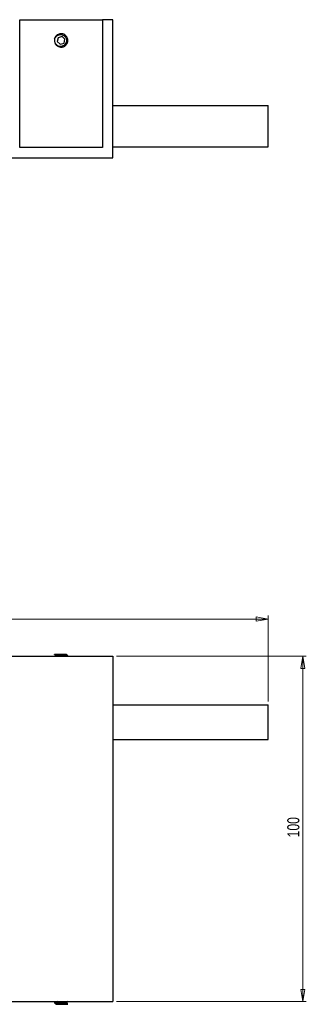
# Model space of a CAD drawing. Header units: millimetres. Extents: x 327 to 983, y 352 to 642.
# Tile 7 of 8: x 694 to 777, y 352 to 637. Entities that reach past the tile are written whole.
import ezdxf

# ---------------------------------------------------------------- set-up
doc = ezdxf.new("R2010")
doc.units = ezdxf.units.MM
doc.styles.add('SLDTEXTSTYLE0', font='TXT', dxfattribs={"width": 0.75})
doc.dimstyles.new('SLDDIMSTYLE0', dxfattribs={"dimtxt": 3.5, "dimasz": 3.556, "dimexe": 0, "dimexo": 0.0625, "dimgap": 0.875, "dimtad": 1, "dimdec": 0, "dimrnd": 1e-09, "dimzin": 12, "dimdsep": 46, "dimtxsty": 'SLDTEXTSTYLE0', "dimblk1": 'CLOSED', "dimblk2": 'CLOSED', "dimsah": 1, "dimcen": 0.09, "dimadec": 0, "dimazin": 3, "dimtfac": 1, "dimtdec": 0, "dimtofl": 0, "dimtmove": 0, "dimatfit": 3, "dimldrblk": 'CLOSED', "dimfxl": 0, "dimfrac": 2, "dimtolj": 1, "dimtzin": 12, "dimarcsym": 0})

# ---------------------------------------------------------------- blocks, each defined once
blk = doc.blocks.new('_Closed')
at = {"color": 0, "linetype": 'ByBlock', "lineweight": -2}
for p, q in [((-1, 0.166667), (0, 0)), ((-1, 0.166667), (-1, -0.166667)), ((0, 0), (-1, -0.166667)), ((0, 0), (-1, 0))]:
    blk.add_line(p, q, dxfattribs=at)
blk = doc.blocks.new('_D')
at = {"color": 7, "linetype": 'Continuous', "lineweight": 0}
for p, q in [((536.4, 439.67), (536.4, 464.52)), ((536.4, 463.52), (766.4, 463.52)), ((766.4, 439.67), (766.4, 464.52))]:
    blk.add_line(p, q, dxfattribs=at)
at = {"color": 7, "linetype": 'Continuous', "lineweight": 18, "xscale": 3.556, "yscale": 3.556}
for p, rotation in [((536.4, 463.52, -22.4), 179.9999999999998), ((766.4, 463.52, -22.4), 359.9999999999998)]:
    blk.add_blockref('_Closed', p, dxfattribs=dict(at, rotation=rotation))
at = {"color": 7, "linetype": 'Continuous', "lineweight": 18, "insert": (647.7, 468.03), "char_height": 3.5, "attachment_point": 1, "style": 'SLDTEXTSTYLE0'}
blk.add_mtext('230', dxfattribs=at)
blk = doc.blocks.new('_D_1')
at = {"color": 7, "linetype": 'Continuous', "lineweight": 0}
for p, q in [((722.4, 452.77), (777.4, 452.77)), ((776.4, 452.77), (776.4, 352.77)), ((722.4, 352.77), (777.4, 352.77))]:
    blk.add_line(p, q, dxfattribs=at)
at = {"color": 7, "linetype": 'Continuous', "lineweight": 18, "xscale": 3.556, "yscale": 3.556}
for p, rotation in [((776.4, 452.77, -22.4), 90.0000000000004), ((776.4, 352.77, -22.4), 270.0000000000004)]:
    blk.add_blockref('_Closed', p, dxfattribs=dict(at, rotation=rotation))
at = {"color": 7, "linetype": 'Continuous', "lineweight": 18, "insert": (771.89, 400.32), "char_height": 3.5, "attachment_point": 1, "rotation": 90, "style": 'SLDTEXTSTYLE0'}
blk.add_mtext('100', dxfattribs=at)

msp = doc.modelspace()

# ---------------------------------------------------------------- linework, layer by layer
at = {"color": 7, "linetype": 'Continuous', "lineweight": 25}
for p, q in [((694.4, 600.01), (694.4, 637.01)), ((694.4, 637.01), (718.4, 637.01)), ((718.4, 637.01), (718.4, 600.01)), ((721.4, 637.01), (718.4, 637.01)), ((721.4, 597.01), (721.4, 637.01)), ((705.56, 631.8), (705.3, 630.67)), ((705.3, 630.67), (706.15, 629.89)), ((706.66, 632.14), (705.56, 631.8)), ((706.15, 629.89), (707.25, 630.22)), ((707.51, 631.35), (706.66, 632.14)), ((707.25, 630.22), (707.51, 631.35)), ((721.4, 612.21), (766.4, 612.21)), ((766.4, 600.21), (766.4, 612.21)), ((718.4, 600.01), (694.4, 600.01)), ((721.4, 600.21), (766.4, 600.21)), ((691.4, 597.01), (721.4, 597.01)), ((704.74, 453.26), (704.45, 453.26)), ((691.4, 452.77), (721.4, 452.77)), ((704.85, 452.82), (704.77, 452.77)), ((708.24, 452.77), (708.35, 452.84)), ((708.35, 452.85), (708.35, 452.93)), ((721.4, 452.77), (721.4, 352.77)), ((721.4, 438.67), (766.4, 438.67)), ((766.4, 428.67), (766.4, 438.67)), ((721.4, 428.67), (766.4, 428.67)), ((691.4, 352.77), (721.4, 352.77)), ((704.45, 352.47), (704.45, 352.39)), ((704.83, 352.77), (704.83, 352.7)), ((708.13, 352.07), (708.35, 352.07)), ((708.35, 352.74), (708.35, 352.77))]:
    msp.add_line(p, q, dxfattribs=at)
msp.add_arc((706.4, 631.01), 1.95, 166.9989, 211.4764, dxfattribs=at)
for points, knots in [([(705.97, 629.11), (706.16, 629.08), (706.42, 629.05), (706.8, 629.1), (707.11, 629.18), (707.56, 629.41), (707.99, 629.81), (708.28, 630.38), (708.38, 630.95), (708.32, 631.53), (708.08, 632.06), (707.71, 632.5), (707.22, 632.82), (706.72, 632.96), (706.34, 632.97), (705.96, 632.92), (705.53, 632.78), (705.02, 632.43), (704.66, 631.96), (704.55, 631.6), (704.5, 631.45)], [0, 0, 0, 0, 0.063483, 0.084666, 0.12461, 0.168691, 0.250597, 0.313181, 0.373996, 0.437304, 0.500927, 0.562167, 0.624109, 0.687909, 0.728134, 0.750926, 0.811656, 0.874755, 0.950631, 1, 1, 1, 1]), ([(704.5, 631.45), (704.59, 631.64), (704.76, 632.02), (705.23, 632.45), (705.81, 632.7), (706.42, 632.74), (706.94, 632.58), (707.2, 632.38), (707.31, 632.3)], [0, 0, 0, 0, 0.1796409, 0.3592284, 0.5382754, 0.7178969, 0.8802415, 1, 1, 1, 1]), ([(707.68, 630.09), (707.59, 629.95), (707.39, 629.67), (706.94, 629.38), (706.41, 629.23), (705.82, 629.26), (705.25, 629.48), (704.91, 629.78), (704.77, 629.96), (704.74, 629.99)], [0, 0, 0, 0, 0.142624, 0.295851, 0.449246, 0.620819, 0.793657, 0.966639, 1, 1, 1, 1]), ([(704.75, 629.98), (704.75, 629.98), (704.8, 629.86), (704.99, 629.67), (705.35, 629.32), (705.72, 629.2), (705.97, 629.11)], [0, 0, 0, 0, 0.006869, 0.254517, 0.496711, 1, 1, 1, 1]), ([(707.31, 632.3), (707.4, 632.22), (707.63, 632.04), (707.88, 631.63), (708, 631.11), (707.95, 630.56), (707.77, 630.25), (707.68, 630.09)], [0, 0, 0, 0, 0.1421, 0.35493, 0.567759, 0.780589, 1, 1, 1, 1]), ([(704.46, 453.2), (704.46, 453.2), (704.41, 453.21), (704.52, 453.23), (704.67, 453.25), (704.74, 453.26)], [0, 0, 0, 0, 0.032276, 0.515718, 1, 1, 1, 1]), ([(704.5, 453.22), (704.56, 453.18), (704.68, 453.11), (704.81, 453.04), (704.87, 453)], [0, 0, 0, 0, 0.502428, 1, 1, 1, 1]), ([(707.68, 453.26), (707.59, 453.26), (707.39, 453.26), (706.94, 453.26), (706.41, 453.26), (705.82, 453.26), (705.25, 453.26), (704.91, 453.26), (704.77, 453.26), (704.74, 453.26)], [0, 0, 0, 0, 0.142624, 0.295851, 0.449246, 0.620819, 0.793657, 0.966639, 1, 1, 1, 1]), ([(704.89, 453), (704.91, 453.01), (704.95, 453.03), (705.21, 453.06), (705.64, 453.1), (706.17, 453.14), (706.73, 453.18), (707.25, 453.21), (707.54, 453.24), (707.67, 453.26), (707.68, 453.26)], [0, 0, 0, 0, 0.071672, 0.224315, 0.372902, 0.527699, 0.680251, 0.828895, 0.983726, 1, 1, 1, 1]), ([(707.96, 453.26), (707.96, 453.26), (707.94, 453.26), (707.77, 453.26), (707.68, 453.26)], [0, 0, 0, 0, 0.435611, 1, 1, 1, 1]), ([(707.98, 453.15), (707.98, 453.18), (707.98, 453.24), (707.98, 453.3), (707.98, 453.33)], [0, 0, 0, 0, 0.494957, 1, 1, 1, 1]), ([(704.84, 452.99), (704.84, 452.96), (704.84, 452.9), (704.84, 452.84), (704.84, 452.81)], [0, 0, 0, 0, 0.5096952, 1, 1, 1, 1]), ([(704.87, 452.82), (704.88, 452.83), (704.93, 452.85), (705.21, 452.89), (705.64, 452.92), (706.17, 452.96), (706.73, 453), (707.25, 453.04), (707.67, 453.08), (707.93, 453.12), (707.96, 453.14), (707.97, 453.15)], [0, 0, 0, 0, 0.083787, 0.200518, 0.314148, 0.432527, 0.549188, 0.662862, 0.781266, 0.897857, 1, 1, 1, 1]), ([(706.61, 452.77), (706.65, 452.78), (706.82, 452.78), (707.11, 452.8), (707.56, 452.83), (707.99, 452.86), (708.27, 452.9), (708.38, 452.92), (708.34, 452.94), (708.32, 452.95)], [0, 0, 0, 0, 0.042521, 0.162539, 0.294989, 0.541091, 0.729135, 0.911866, 1, 1, 1, 1]), ([(707.91, 452.77), (707.98, 452.78), (708.26, 452.81), (708.31, 452.83), (708.35, 452.85)], [0, 0, 0, 0, 0.241511, 1, 1, 1, 1]), ([(708.34, 452.95), (708.28, 452.98), (708.16, 453.05), (708.04, 453.13), (707.98, 453.16)], [0, 0, 0, 0, 0.517246, 1, 1, 1, 1]), ([(706.96, 352.68), (706.82, 352.67), (706.34, 352.64), (705.66, 352.61), (705.09, 352.57), (704.65, 352.53), (704.43, 352.5), (704.46, 352.48), (704.47, 352.47)], [0, 0, 0, 0, 0.125987, 0.402655, 0.546722, 0.691367, 0.968016, 1, 1, 1, 1]), ([(704.84, 352.7), (704.78, 352.67), (704.65, 352.59), (704.53, 352.52), (704.46, 352.48)], [0, 0, 0, 0, 0.4963335, 1, 1, 1, 1]), ([(706.96, 352.59), (706.77, 352.58), (706.52, 352.57), (706.14, 352.54), (705.82, 352.53), (705.35, 352.5), (704.89, 352.46), (704.58, 352.43), (704.45, 352.41), (704.47, 352.39), (704.47, 352.39)], [0, 0, 0, 0, 0.1607373, 0.2143746, 0.3155122, 0.4271251, 0.6345106, 0.7929722, 0.9469559, 1, 1, 1, 1]), ([(704.47, 352.37), (704.53, 352.34), (704.65, 352.27), (704.77, 352.2), (704.83, 352.16)], [0, 0, 0, 0, 0.517551, 1, 1, 1, 1]), ([(707.94, 352.5), (707.93, 352.5), (707.91, 352.48), (707.66, 352.44), (707.26, 352.41), (706.74, 352.36), (706.18, 352.32), (705.65, 352.29), (705.2, 352.25), (704.93, 352.21), (704.81, 352.18), (704.84, 352.17), (704.84, 352.17)], [0, 0, 0, 0, 0.0616872, 0.1785204, 0.29225, 0.4107324, 0.5274957, 0.641269, 0.7597772, 0.8764695, 0.9902889, 1, 1, 1, 1]), ([(704.83, 352.07), (704.83, 352.07), (704.8, 352.07), (704.9, 352.07), (705.09, 352.07), (705.19, 352.07)], [0, 0, 0, 0, 0.0011651, 0.4929783, 1, 1, 1, 1]), ([(704.83, 352.17), (704.83, 352.14), (704.83, 352.08), (704.83, 352.02), (704.83, 351.99)], [0, 0, 0, 0, 0.494822, 1, 1, 1, 1]), ([(705.24, 352.77), (705.13, 352.76), (704.93, 352.74), (704.88, 352.71), (704.85, 352.7)], [0, 0, 0, 0, 0.52407, 1, 1, 1, 1]), ([(707.93, 352.32), (707.92, 352.32), (707.9, 352.3), (707.66, 352.27), (707.26, 352.23), (706.74, 352.19), (706.18, 352.15), (705.65, 352.11), (705.34, 352.08), (705.2, 352.07), (705.19, 352.07)], [0, 0, 0, 0, 0.060786, 0.215219, 0.365549, 0.522161, 0.676501, 0.826889, 0.983535, 1, 1, 1, 1]), ([(705.19, 352.07), (705.29, 352.07), (705.5, 352.07), (705.97, 352.07), (706.52, 352.07), (707.1, 352.07), (707.65, 352.07), (707.97, 352.07), (708.11, 352.07), (708.13, 352.07)], [0, 0, 0, 0, 0.1426243, 0.2958507, 0.4492461, 0.6208192, 0.793657, 0.9666391, 1, 1, 1, 1]), ([(708.15, 352.77), (708.14, 352.77), (708.06, 352.75), (707.77, 352.73), (707.36, 352.71), (707.12, 352.69), (706.96, 352.68)], [0, 0, 0, 0, 0.0689, 0.526017, 0.698574, 1, 1, 1, 1]), ([(708.33, 352.74), (708.34, 352.73), (708.38, 352.71), (708.2, 352.69), (707.92, 352.66), (707.56, 352.63), (707.2, 352.61), (706.96, 352.59)], [0, 0, 0, 0, 0.077041, 0.389259, 0.541553, 0.690494, 1, 1, 1, 1]), ([(708.32, 352.1), (708.26, 352.14), (708.14, 352.21), (708.02, 352.29), (707.95, 352.32)], [0, 0, 0, 0, 0.5024706, 1, 1, 1, 1]), ([(707.96, 352.5), (708.03, 352.54), (708.15, 352.61), (708.28, 352.69), (708.34, 352.72)], [0, 0, 0, 0, 0.4997436, 1, 1, 1, 1]), ([(707.97, 352.34), (707.98, 352.37), (707.98, 352.43), (707.98, 352.48), (707.97, 352.51)], [0, 0, 0, 0, 0.515859, 1, 1, 1, 1]), ([(708.35, 352.12), (708.34, 352.12), (708.33, 352.1), (708.2, 352.08), (708.13, 352.07)], [0, 0, 0, 0, 0.452845, 1, 1, 1, 1])]:
    msp.add_open_spline(points, degree=3, knots=knots, dxfattribs=at)

# ---------------------------------------------------------------- dimensions: what is measured, and where the dimension line sits
at = {"color": 7, "linetype": 'Continuous', "lineweight": 18}
dim = msp.add_linear_dim(base=(766.4, 463.52), p1=(536.4, 438.67), p2=(766.4, 438.67), dimstyle='SLDDIMSTYLE0', dxfattribs=at)
dim.commit()
dim.dimension.update_dxf_attribs({"geometry": '_D', "text_midpoint": (651.58, 463.52), "dimtype": 160})
dim = msp.add_linear_dim(base=(776.4, 352.77), p1=(721.4, 452.77), p2=(721.4, 352.77), angle=90, dimstyle='SLDDIMSTYLE0', dxfattribs=at)
dim.commit()
dim.dimension.update_dxf_attribs({"geometry": '_D_1', "text_midpoint": (776.4, 404.2), "dimtype": 160})

doc.saveas('drawing.dxf')
